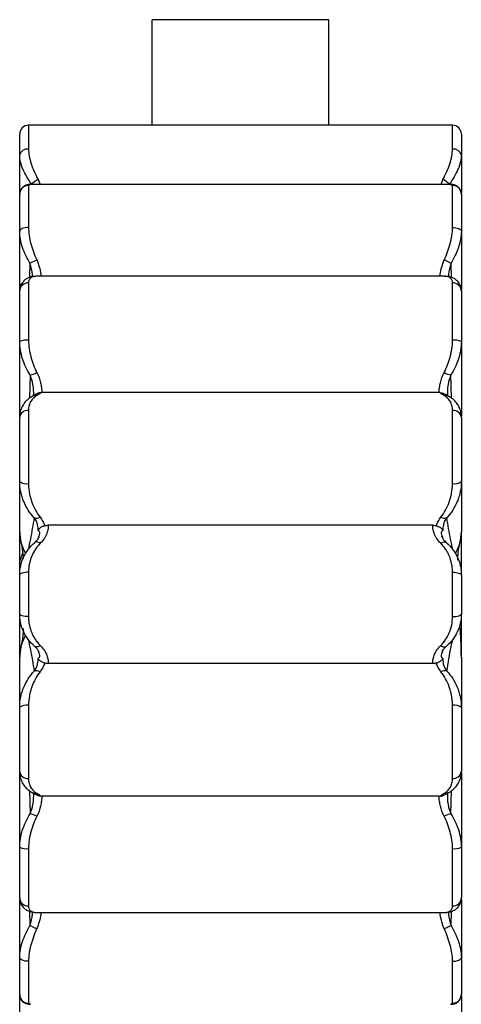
# Paper-space layout '_Superior' of a CAD drawing. Header units: millimetres. Extents: x -216 to -116, y -1680 to -580.
# Tile 4 of 4: x -216 to -116, y -803 to -580. Entities that reach past the tile are written whole.
import ezdxf

# ---------------------------------------------------------------- set-up
doc = ezdxf.new("R2010")
doc.units = ezdxf.units.MM

psp = doc.layouts.new('_Superior')

# ---------------------------------------------------------------- linework, layer by layer
at = {"color": 7, "linetype": 'Continuous', "lineweight": 25}
for p, q in [((-186.39, -603.88), (-186.39, -580)), ((-146.39, -580), (-186.39, -580)), ((-146.39, -603.88), (-146.39, -580)), ((-118.39, -603.88), (-214.39, -603.88)), ((-216.39, -619.2), (-216.39, -605.88)), ((-116.39, -605.88), (-116.39, -619.2)), ((-214.39, -617.51), (-214.39, -627)), ((-118.81, -617.27), (-213.99, -617.27)), ((-118.39, -627), (-118.39, -617.51)), ((-216.39, -641), (-216.39, -619.48)), ((-116.39, -619.48), (-116.39, -641)), ((-214.08, -635.08), (-212.54, -634.3)), ((-120.24, -634.3), (-118.71, -635.08)), ((-212.44, -638.05), (-212.55, -638.03)), ((-120.35, -638.03), (-212.44, -638.03)), ((-120.24, -638.03), (-120.35, -638.05)), ((-216.39, -669.64), (-216.39, -641.35)), ((-214.39, -639.52), (-214.39, -652.5)), ((-118.39, -652.5), (-118.39, -639.52)), ((-116.39, -641.35), (-116.39, -669.64)), ((-121.47, -664.36), (-211.32, -664.36)), ((-216.39, -684.49), (-216.39, -669.91)), ((-214.39, -668.39), (-214.39, -684.92)), ((-118.39, -684.92), (-118.39, -668.39)), ((-116.39, -669.91), (-116.39, -684.49)), ((-122.88, -694.35), (-209.91, -694.35)), ((-216.39, -705.4), (-216.39, -695.84)), ((-212.14, -697.07), (-212.04, -696.83)), ((-120.76, -696.81), (-120.65, -697.07)), ((-116.39, -705.4), (-116.39, -695.84)), ((-216.23, -702.16), (-215.7, -700.62)), ((-216.39, -702.17), (-216.23, -702.16)), ((-216.39, -714.42), (-216.39, -705.58)), ((-214.39, -704.99), (-214.39, -715.01)), ((-118.39, -715.01), (-118.39, -704.99)), ((-116.39, -705.58), (-116.39, -714.42)), ((-216.39, -724.35), (-216.39, -714.6)), ((-116.39, -724.35), (-116.39, -714.6)), ((-116.88, -717.34), (-116.61, -718.13)), ((-116.56, -717.84), (-116.39, -717.83)), ((-212.03, -723.19), (-212.14, -722.93)), ((-120.65, -722.93), (-120.75, -723.18)), ((-122.88, -725.65), (-209.91, -725.65)), ((-216.39, -750.09), (-216.39, -735.5)), ((-214.39, -735.08), (-214.39, -751.6)), ((-118.39, -751.6), (-118.39, -735.08)), ((-116.39, -735.5), (-116.39, -750.09)), ((-216.39, -778.63), (-216.39, -750.35)), ((-116.39, -750.35), (-116.39, -778.63)), ((-121.47, -755.63), (-211.32, -755.63)), ((-214.39, -767.48), (-214.39, -780.46)), ((-118.39, -780.46), (-118.39, -767.48)), ((-216.39, -800.5), (-216.39, -778.98)), ((-116.39, -778.98), (-116.39, -800.5)), ((-212.55, -781.95), (-212.44, -781.93)), ((-212.44, -781.95), (-120.35, -781.95)), ((-120.35, -781.93), (-120.24, -781.95)), ((-212.55, -785.68), (-214.08, -784.9)), ((-118.71, -784.9), (-120.24, -785.68)), ((-214.39, -792.99), (-214.39, -802.48)), ((-118.39, -802.48), (-118.39, -792.99)), ((-216.39, -814.12), (-216.39, -800.78)), ((-116.39, -800.78), (-116.39, -814.12))]:
    psp.add_line(p, q, dxfattribs=at)
at = {"color": 8, "linetype": 'Continuous', "lineweight": 25}
for p, q in [((-214.39, -603.88), (-214.39, -609.28)), ((-118.39, -609.28), (-118.39, -603.88)), ((-212.24, -616.17), (-211.79, -617.27)), ((-120.99, -617.27), (-120.55, -616.17)), ((-213.99, -617.31), (-214.39, -617.51)), ((-118.39, -617.51), (-118.81, -617.32)), ((-214.08, -635.08), (-214.16, -638.3)), ((-118.63, -638.3), (-118.71, -635.08)), ((-214.03, -660.33), (-214.16, -665.62)), ((-118.62, -665.62), (-118.76, -660.33)), ((-214.16, -754.37), (-214.03, -759.66)), ((-118.76, -759.66), (-118.62, -754.37)), ((-214.16, -781.68), (-214.08, -784.9)), ((-118.71, -784.9), (-118.63, -781.68)), ((-214.39, -802.48), (-213.97, -802.66)), ((-118.8, -802.67), (-118.39, -802.48))]:
    psp.add_line(p, q, dxfattribs=at)
at = {"color": 7, "linetype": 'Continuous', "lineweight": 25, "flags": 128}
for points in [[(-214.39, -627), (-214.78, -627.01), (-215.16, -627.06), (-215.51, -627.14), (-215.81, -627.25), (-216.06, -627.38), (-216.24, -627.52), (-216.36, -627.68), (-216.39, -627.85)], [(-118.39, -627), (-118, -627.01), (-117.63, -627.06), (-117.28, -627.14), (-116.98, -627.25), (-116.73, -627.38), (-116.55, -627.52), (-116.43, -627.68), (-116.39, -627.85)], [(-211.72, -698.44), (-211.92, -698.32), (-212.12, -698.23), (-212.31, -698.17), (-212.49, -698.14), (-212.66, -698.14), (-212.81, -698.17), (-212.94, -698.22), (-213.05, -698.31)], [(-121.07, -698.44), (-120.87, -698.32), (-120.67, -698.23), (-120.48, -698.17), (-120.3, -698.14), (-120.13, -698.14), (-119.98, -698.17), (-119.85, -698.22), (-119.74, -698.31)], [(-116.39, -703.32), (-116.6, -703.34), (-116.75, -703.37)], [(-214.39, -704.99), (-214.78, -705), (-215.16, -705.03), (-215.51, -705.09), (-215.81, -705.16), (-216.06, -705.25), (-216.24, -705.35), (-216.36, -705.46), (-216.39, -705.58)], [(-118.39, -704.99), (-118, -705), (-117.63, -705.03), (-117.28, -705.09), (-116.98, -705.16), (-116.73, -705.25), (-116.55, -705.35), (-116.43, -705.46), (-116.39, -705.58)], [(-214.39, -715.01), (-214.78, -715), (-215.16, -714.97), (-215.51, -714.92), (-215.81, -714.84), (-216.06, -714.75), (-216.24, -714.65), (-216.36, -714.54), (-216.39, -714.42)], [(-118.39, -715.01), (-118, -715), (-117.63, -714.97), (-117.28, -714.92), (-116.98, -714.84), (-116.73, -714.75), (-116.55, -714.65), (-116.43, -714.54), (-116.39, -714.42)], [(-216.39, -716.68), (-216.19, -716.66), (-216.04, -716.63)], [(-211.72, -721.56), (-211.92, -721.68), (-212.12, -721.77), (-212.31, -721.83), (-212.49, -721.86), (-212.66, -721.86), (-212.81, -721.84), (-212.94, -721.78), (-213.05, -721.69)], [(-121.07, -721.56), (-120.87, -721.68), (-120.67, -721.77), (-120.48, -721.83), (-120.3, -721.86), (-120.13, -721.86), (-119.98, -721.84), (-119.85, -721.78), (-119.74, -721.69)], [(-214.39, -792.99), (-214.78, -792.97), (-215.16, -792.92), (-215.51, -792.84), (-215.81, -792.73), (-216.06, -792.61), (-216.24, -792.46), (-216.36, -792.3), (-216.39, -792.13)], [(-118.39, -792.99), (-118, -792.97), (-117.63, -792.92), (-117.28, -792.84), (-116.98, -792.73), (-116.73, -792.61), (-116.55, -792.46), (-116.43, -792.3), (-116.39, -792.13)]]:
    psp.add_lwpolyline(points, dxfattribs=at)
at = {"color": 7, "linetype": 'Continuous', "lineweight": 25}
for centre, radius, start, end in [((-214.39, -605.88), 2, 90, 180), ((-118.39, -605.88), 2, 0, 90), ((-214.66, -611.04), 1.78, 81.3426, 167.2503), ((-118.13, -611.04), 1.78, 12.7497, 98.6574), ((-209.24, -621.83), 6.41, 117.8916, 134.0986), ((-123.54, -621.83), 6.41, 45.9014, 62.1084), ((-214.41, -619.49), 1.99, 89.5933, 179.5875), ((-118.38, -619.49), 1.99, 0.4125, 90.4067), ((-214.48, -641.44), 1.92, 87.4877, 177.2453), ((-118.31, -641.44), 1.92, 2.7547, 92.5123), ((-214.88, -656.09), 3.62, 82.2407, 114.6594), ((-117.91, -656.09), 3.62, 65.3406, 97.7593), ((-214.44, -656.61), 3.74, 276.392, 301.3095), ((-118.34, -656.61), 3.74, 238.6905, 263.608), ((-214.61, -670.19), 1.81, 83.263, 171.1037), ((-118.18, -670.19), 1.81, 8.8963, 96.737), ((-214.87, -682.26), 2.7, 235.6744, 280.1757), ((-117.92, -682.26), 2.7, 259.8243, 304.3256), ((-212.58, -691.27), 1.47, 248.2877, 302.9096), ((-120.21, -691.27), 1.47, 237.0904, 291.7123), ((-206.39, -695.84), 10, 180, 193.5745), ((-126.39, -695.84), 10, 346.4255, 0), ((-206.39, -724.17), 10, 166.426, 180), ((-212.58, -728.73), 1.47, 57.0341, 111.6583), ((-120.21, -728.73), 1.47, 68.3417, 122.9659), ((-214.87, -737.74), 2.71, 79.8421, 124.2446), ((-117.92, -737.74), 2.71, 55.7554, 100.1579), ((-214.61, -749.81), 1.81, 188.8887, 276.7327), ((-118.18, -749.81), 1.81, 263.2673, 351.1113), ((-214.45, -763.38), 3.74, 58.6819, 83.5692), ((-118.34, -763.38), 3.74, 96.4308, 121.3181), ((-214.88, -763.9), 3.62, 245.2976, 277.7712), ((-117.91, -763.9), 3.62, 262.2288, 294.7024), ((-214.48, -778.54), 1.92, 182.7576, 272.5146), ((-118.31, -778.54), 1.92, 267.4854, 357.2424), ((-214.41, -800.49), 1.99, 180.4145, 270.4086), ((-118.38, -800.49), 1.99, 269.5914, 359.5855)]:
    psp.add_arc(centre, radius, start, end, dxfattribs=at)
at = {"color": 8, "linetype": 'Continuous', "lineweight": 25}
for centre, radius, start, end in [((-212.77, -666.43), 1.44, 79.7434, 115.8425), ((-120.01, -666.43), 1.44, 64.1314, 100.2569), ((-206.81, -695.83), 9.59, 180.0457, 210.9256), ((-125.98, -695.83), 9.59, 329.3634, 359.9549), ((-207.51, -696.1), 8.86, 193.2324, 211.7648), ((-125.28, -696.1), 8.86, 328.6992, 346.2219), ((-206.81, -724.17), 9.59, 149.3657, 179.9549), ((-207.51, -723.9), 8.85, 148.7018, 166.4068), ((-212.77, -753.56), 1.44, 244.1438, 280.2419), ((-120.01, -753.56), 1.44, 259.7584, 295.8297)]:
    psp.add_arc(centre, radius, start, end, dxfattribs=at)
at = {"color": 7, "linetype": 'Continuous', "lineweight": 25}
for points, knots in [([(-214.39, -609.28), (-214.39, -609.8), (-214.34, -610.33), (-214.18, -611.17), (-214.11, -611.45), (-213.96, -612.03), (-213.87, -612.32), (-213.59, -613.2), (-213.36, -613.78), (-212.85, -614.97), (-212.56, -615.57), (-212.24, -616.17)], [0, 0, 0, 0, 0.25, 0.25, 0.375, 0.375, 0.5, 0.5, 0.75, 0.75, 1, 1, 1, 1]), ([(-120.55, -616.17), (-120.23, -615.57), (-119.94, -614.97), (-119.43, -613.78), (-119.2, -613.2), (-118.91, -612.32), (-118.83, -612.03), (-118.68, -611.45), (-118.61, -611.17), (-118.45, -610.33), (-118.39, -609.8), (-118.39, -609.28)], [0, 0, 0, 0, 0.25, 0.25, 0.5, 0.5, 0.625, 0.625, 0.75, 0.75, 1, 1, 1, 1]), ([(-213.71, -617.23), (-214.1, -616.66), (-214.47, -616.1), (-215.11, -614.97), (-215.4, -614.41), (-215.75, -613.57), (-215.86, -613.29), (-216.05, -612.73), (-216.13, -612.46), (-216.32, -611.66), (-216.39, -611.14), (-216.39, -610.65)], [0, 0, 0, 0, 0.25, 0.25, 0.5, 0.5, 0.625, 0.625, 0.75, 0.75, 1, 1, 1, 1]), ([(-116.39, -610.65), (-116.39, -611.14), (-116.46, -611.65), (-116.66, -612.45), (-116.74, -612.72), (-116.92, -613.27), (-117.03, -613.55), (-117.39, -614.39), (-117.67, -614.96), (-118.32, -616.09), (-118.68, -616.66), (-119.08, -617.23)], [0, 0, 0, 0, 0.25, 0.25, 0.375, 0.375, 0.5, 0.5, 0.75, 0.75, 1, 1, 1, 1]), ([(-213.97, -617.28), (-214.02, -617.27), (-214.23, -617.25), (-214.7, -617.32), (-215.35, -617.57), (-215.94, -618.07), (-216.34, -618.77), (-216.37, -619.26), (-216.39, -619.5)], [0, 0, 0, 0, 0.062178, 0.249892, 0.437035, 0.627079, 0.820201, 1, 1, 1, 1]), ([(-116.42, -619.45), (-116.42, -619.35), (-116.4, -619.01), (-116.64, -618.37), (-117.14, -617.77), (-117.76, -617.42), (-118.35, -617.27), (-118.67, -617.27), (-118.84, -617.27)], [0, 0, 0, 0, 0.078768, 0.272458, 0.476075, 0.651969, 0.823996, 1, 1, 1, 1]), ([(-214.08, -635.08), (-214.43, -634.5), (-214.74, -633.91), (-215.29, -632.71), (-215.54, -632.11), (-215.95, -630.89), (-216.11, -630.27), (-216.33, -629.05), (-216.39, -628.44), (-216.39, -627.85)], [0, 0, 0, 0, 0.25, 0.25, 0.5, 0.5, 0.75, 0.75, 1, 1, 1, 1]), ([(-214.39, -627), (-214.39, -627.59), (-214.34, -628.2), (-214.16, -629.42), (-214.03, -630.05), (-213.54, -631.89), (-213.09, -633.1), (-212.54, -634.3)], [0, 0, 0, 0, 0.25, 0.25, 0.5, 0.5, 1, 1, 1, 1]), ([(-120.24, -634.3), (-119.7, -633.1), (-119.25, -631.89), (-118.84, -630.35), (-118.77, -630.04), (-118.64, -629.42), (-118.58, -629.11), (-118.44, -628.19), (-118.39, -627.59), (-118.39, -627)], [0, 0, 0, 0, 0.5, 0.5, 0.625, 0.625, 0.75, 0.75, 1, 1, 1, 1]), ([(-116.39, -627.85), (-116.39, -628.44), (-116.45, -629.04), (-116.62, -629.95), (-116.69, -630.25), (-116.85, -630.87), (-116.94, -631.18), (-117.25, -632.1), (-117.49, -632.7), (-118.05, -633.9), (-118.36, -634.5), (-118.71, -635.08)], [0, 0, 0, 0, 0.25, 0.25, 0.375, 0.375, 0.5, 0.5, 0.75, 0.75, 1, 1, 1, 1]), ([(-212.75, -638.06), (-212.87, -638.06), (-213.33, -638.06), (-214.06, -638.23), (-214.94, -638.62), (-215.67, -639.23), (-216.17, -640.05), (-216.4, -640.8), (-216.37, -641.23), (-216.36, -641.34)], [0, 0, 0, 0, 0.071725, 0.272133, 0.444692, 0.608938, 0.771133, 0.94069, 1, 1, 1, 1]), ([(-212.55, -638.03), (-212.84, -638.04), (-213.09, -638.08), (-213.53, -638.2), (-213.73, -638.29), (-213.97, -638.48), (-214.04, -638.55), (-214.17, -638.7), (-214.22, -638.79), (-214.35, -639.06), (-214.39, -639.28), (-214.39, -639.52)], [0, 0, 0, 0, 0.25, 0.25, 0.5, 0.5, 0.625, 0.625, 0.75, 0.75, 1, 1, 1, 1]), ([(-118.39, -639.52), (-118.39, -639.28), (-118.44, -639.06), (-118.57, -638.79), (-118.62, -638.7), (-118.75, -638.55), (-118.82, -638.48), (-119.06, -638.29), (-119.26, -638.2), (-119.7, -638.08), (-119.95, -638.04), (-120.24, -638.03)], [0, 0, 0, 0, 0.25, 0.25, 0.375, 0.375, 0.5, 0.5, 0.75, 0.75, 1, 1, 1, 1]), ([(-116.42, -641.33), (-116.41, -641.25), (-116.38, -640.86), (-116.58, -640.13), (-117.07, -639.28), (-117.81, -638.65), (-118.63, -638.26), (-119.42, -638.07), (-119.95, -638.06), (-120.18, -638.06)], [0, 0, 0, 0, 0.040881, 0.200761, 0.372354, 0.533987, 0.694103, 0.871055, 1, 1, 1, 1]), ([(-214.39, -652.5), (-214.39, -653.14), (-214.34, -653.78), (-214.16, -655.05), (-214.03, -655.68), (-213.52, -657.53), (-213.07, -658.7), (-212.5, -659.81)], [0, 0, 0, 0, 0.25, 0.25, 0.5, 0.5, 1, 1, 1, 1]), ([(-120.29, -659.81), (-119.72, -658.7), (-119.26, -657.53), (-118.84, -655.99), (-118.77, -655.67), (-118.64, -655.04), (-118.58, -654.73), (-118.44, -653.78), (-118.39, -653.14), (-118.39, -652.5)], [0, 0, 0, 0, 0.5, 0.5, 0.625, 0.625, 0.75, 0.75, 1, 1, 1, 1]), ([(-214.03, -660.33), (-214.38, -659.76), (-214.71, -659.18), (-215.28, -657.98), (-215.52, -657.36), (-215.94, -656.09), (-216.11, -655.43), (-216.33, -654.12), (-216.39, -653.46), (-216.39, -652.8)], [0, 0, 0, 0, 0.25, 0.25, 0.5, 0.5, 0.75, 0.75, 1, 1, 1, 1]), ([(-116.39, -652.8), (-116.39, -653.46), (-116.45, -654.11), (-116.62, -655.09), (-116.69, -655.42), (-116.85, -656.07), (-116.95, -656.39), (-117.26, -657.35), (-117.51, -657.97), (-118.08, -659.18), (-118.4, -659.76), (-118.76, -660.33)], [0, 0, 0, 0, 0.25, 0.25, 0.375, 0.375, 0.5, 0.5, 0.75, 0.75, 1, 1, 1, 1]), ([(-212.5, -659.81), (-212.12, -660.56), (-211.86, -661.34), (-211.59, -662.49), (-211.51, -662.87), (-211.4, -663.63), (-211.35, -664), (-211.32, -664.36)], [0, 0, 0, 0, 0.5, 0.5, 0.75, 0.75, 1, 1, 1, 1]), ([(-121.47, -664.36), (-121.44, -664), (-121.39, -663.63), (-121.28, -662.87), (-121.2, -662.49), (-120.93, -661.34), (-120.67, -660.56), (-120.29, -659.81)], [0, 0, 0, 0, 0.25, 0.25, 0.5, 0.5, 1, 1, 1, 1]), ([(-213.4, -665.15), (-213.45, -665.17), (-213.88, -665.34), (-214.58, -665.86), (-215.42, -666.72), (-216.02, -667.79), (-216.36, -668.87), (-216.36, -669.62), (-216.36, -669.92)], [0, 0, 0, 0, 0.029624, 0.24603, 0.450215, 0.648504, 0.859484, 1, 1, 1, 1]), ([(-212.52, -665.01), (-212.8, -665.17), (-213.06, -665.36), (-213.51, -665.79), (-213.71, -666.04), (-213.96, -666.47), (-214.03, -666.62), (-214.16, -666.93), (-214.21, -667.1), (-214.35, -667.61), (-214.39, -667.98), (-214.39, -668.39)], [0, 0, 0, 0, 0.25, 0.25, 0.5, 0.5, 0.625, 0.625, 0.75, 0.75, 1, 1, 1, 1]), ([(-212.31, -664.53), (-212.38, -664.57), (-212.58, -664.67), (-212.83, -664.82), (-213.08, -664.98), (-213.38, -665.12), (-213.42, -665.14)], [0, 0, 0, 0, 0.157252, 0.480214, 0.923287, 1, 1, 1, 1]), ([(-211.48, -664.36), (-211.57, -664.42), (-211.7, -664.51), (-212.03, -664.72), (-212.24, -664.86), (-212.52, -665.01)], [0, 0, 0, 0, 0.5, 0.5, 1, 1, 1, 1]), ([(-211.48, -664.36), (-211.6, -664.37), (-211.83, -664.38), (-212.12, -664.44), (-212.25, -664.51), (-212.3, -664.54)], [0, 0, 0, 0, 0.360067, 0.718795, 1, 1, 1, 1]), ([(-120.27, -665.01), (-120.54, -664.86), (-120.76, -664.72), (-121.09, -664.5), (-121.21, -664.42), (-121.31, -664.36)], [0, 0, 0, 0, 0.5, 0.5, 1, 1, 1, 1]), ([(-121.31, -664.36), (-121.19, -664.37), (-120.96, -664.38), (-120.67, -664.44), (-120.54, -664.51), (-120.49, -664.54)], [0, 0, 0, 0, 0.362996, 0.724643, 1, 1, 1, 1]), ([(-119.36, -665.14), (-119.5, -665.07), (-119.86, -664.89), (-120.08, -664.74), (-120.38, -664.59), (-120.49, -664.53)], [0, 0, 0, 0, 0.276304, 0.731627, 1, 1, 1, 1]), ([(-118.39, -668.39), (-118.39, -667.98), (-118.44, -667.61), (-118.58, -667.09), (-118.63, -666.93), (-118.76, -666.61), (-118.83, -666.46), (-119.08, -666.04), (-119.28, -665.79), (-119.73, -665.36), (-119.99, -665.17), (-120.27, -665.01)], [0, 0, 0, 0, 0.25, 0.25, 0.375, 0.375, 0.5, 0.5, 0.75, 0.75, 1, 1, 1, 1]), ([(-116.43, -669.81), (-116.43, -669.61), (-116.41, -668.96), (-116.7, -667.96), (-117.27, -666.85), (-118.1, -665.95), (-118.83, -665.4), (-119.29, -665.19), (-119.39, -665.15)], [0, 0, 0, 0, 0.094641, 0.306968, 0.518147, 0.727381, 0.941857, 1, 1, 1, 1]), ([(-213.12, -692.64), (-213.61, -692.12), (-214.05, -691.56), (-214.83, -690.35), (-215.17, -689.7), (-215.61, -688.66), (-215.74, -688.3), (-215.97, -687.58), (-216.07, -687.21), (-216.23, -686.45), (-216.29, -686.07), (-216.37, -685.29), (-216.39, -684.89), (-216.39, -684.49)], [0, 0, 0, 0, 0.25, 0.25, 0.5, 0.5, 0.625, 0.625, 0.75, 0.75, 0.875, 0.875, 1, 1, 1, 1]), ([(-216.39, -695.84), (-216.39, -694.81), (-216.39, -693.83), (-216.39, -691.88), (-216.39, -690.93), (-216.39, -688.12), (-216.39, -686.29), (-216.39, -684.49)], [0, 0, 0, 0, 0.25, 0.25, 0.5, 0.5, 1, 1, 1, 1]), ([(-214.39, -684.92), (-214.39, -685.3), (-214.38, -685.67), (-214.31, -686.39), (-214.26, -686.75), (-214.13, -687.45), (-214.05, -687.79), (-213.87, -688.47), (-213.76, -688.8), (-213.41, -689.76), (-213.14, -690.36), (-212.51, -691.49), (-212.16, -692.02), (-211.78, -692.51)], [0, 0, 0, 0, 0.125, 0.125, 0.25, 0.25, 0.375, 0.375, 0.5, 0.5, 0.75, 0.75, 1, 1, 1, 1]), ([(-121.01, -692.51), (-120.62, -692.02), (-120.27, -691.48), (-119.64, -690.35), (-119.37, -689.75), (-119.02, -688.79), (-118.92, -688.46), (-118.73, -687.78), (-118.66, -687.44), (-118.47, -686.39), (-118.39, -685.67), (-118.39, -684.92)], [0, 0, 0, 0, 0.25, 0.25, 0.5, 0.5, 0.625, 0.625, 0.75, 0.75, 1, 1, 1, 1]), ([(-116.39, -684.49), (-116.39, -685.29), (-116.48, -686.07), (-116.72, -687.19), (-116.81, -687.56), (-117.04, -688.29), (-117.17, -688.65), (-117.61, -689.69), (-117.95, -690.33), (-118.74, -691.55), (-119.18, -692.12), (-119.67, -692.64)], [0, 0, 0, 0, 0.25, 0.25, 0.375, 0.375, 0.5, 0.5, 0.75, 0.75, 1, 1, 1, 1]), ([(-116.39, -684.49), (-116.39, -686.29), (-116.39, -688.12), (-116.39, -690.93), (-116.39, -691.88), (-116.39, -693.83), (-116.39, -694.81), (-116.39, -695.84)], [0, 0, 0, 0, 0.5, 0.5, 0.75, 0.75, 1, 1, 1, 1]), ([(-212.2, -695.51), (-212.19, -695.35), (-212.2, -695.16), (-212.23, -694.76), (-212.26, -694.54), (-212.35, -694.17), (-212.38, -694.05), (-212.47, -693.78), (-212.52, -693.65), (-212.71, -693.23), (-212.88, -692.94), (-213.12, -692.64)], [0, 0, 0, 0, 0.25, 0.25, 0.5, 0.5, 0.625, 0.625, 0.75, 0.75, 1, 1, 1, 1]), ([(-211.78, -692.51), (-211.51, -692.84), (-211.31, -693.17), (-210.96, -693.83), (-210.82, -694.15), (-210.71, -694.47)], [0, 0, 0, 0, 0.5, 0.5, 1, 1, 1, 1]), ([(-122.08, -694.47), (-121.97, -694.15), (-121.83, -693.83), (-121.48, -693.17), (-121.27, -692.84), (-121.01, -692.51)], [0, 0, 0, 0, 0.5, 0.5, 1, 1, 1, 1]), ([(-119.67, -692.64), (-119.91, -692.94), (-120.08, -693.23), (-120.26, -693.65), (-120.32, -693.78), (-120.4, -694.05), (-120.44, -694.17), (-120.52, -694.54), (-120.56, -694.76), (-120.59, -695.16), (-120.59, -695.35), (-120.59, -695.51)], [0, 0, 0, 0, 0.25, 0.25, 0.375, 0.375, 0.5, 0.5, 0.75, 0.75, 1, 1, 1, 1]), ([(-210.71, -694.47), (-210.81, -694.5), (-210.9, -694.53), (-211.07, -694.59), (-211.14, -694.62), (-211.35, -694.71), (-211.46, -694.77), (-211.64, -694.87), (-211.72, -694.92), (-211.84, -695.01), (-211.89, -695.05), (-212.01, -695.18), (-212.07, -695.25), (-212.15, -695.39), (-212.18, -695.45), (-212.2, -695.51)], [0, 0, 0, 0, 0.0625, 0.0625, 0.125, 0.125, 0.25, 0.25, 0.375, 0.375, 0.5, 0.5, 0.75, 0.75, 1, 1, 1, 1]), ([(-209.91, -694.35), (-209.9, -694.6), (-209.92, -694.87), (-210.01, -695.49), (-210.1, -695.82), (-210.29, -696.36), (-210.37, -696.54), (-210.55, -696.92), (-210.66, -697.11), (-211.03, -697.69), (-211.33, -698.07), (-211.72, -698.44)], [0, 0, 0, 0, 0.25, 0.25, 0.5, 0.5, 0.625, 0.625, 0.75, 0.75, 1, 1, 1, 1]), ([(-210.71, -694.47), (-210.58, -694.43), (-210.45, -694.4), (-210.19, -694.36), (-210.05, -694.35), (-209.91, -694.35)], [0, 0, 0, 0, 0.5, 0.5, 1, 1, 1, 1]), ([(-121.07, -698.44), (-121.46, -698.07), (-121.76, -697.69), (-122.13, -697.11), (-122.24, -696.92), (-122.42, -696.54), (-122.5, -696.36), (-122.69, -695.82), (-122.77, -695.49), (-122.87, -694.87), (-122.89, -694.6), (-122.88, -694.35)], [0, 0, 0, 0, 0.25, 0.25, 0.375, 0.375, 0.5, 0.5, 0.75, 0.75, 1, 1, 1, 1]), ([(-122.88, -694.35), (-122.74, -694.35), (-122.6, -694.36), (-122.34, -694.4), (-122.21, -694.43), (-122.08, -694.47)], [0, 0, 0, 0, 0.5, 0.5, 1, 1, 1, 1]), ([(-122.08, -694.47), (-121.98, -694.5), (-121.89, -694.53), (-121.72, -694.59), (-121.64, -694.62), (-121.44, -694.71), (-121.33, -694.77), (-121.15, -694.87), (-121.07, -694.92), (-120.95, -695.01), (-120.9, -695.05), (-120.77, -695.18), (-120.72, -695.25), (-120.64, -695.39), (-120.61, -695.45), (-120.59, -695.51)], [0, 0, 0, 0, 0.0625, 0.0625, 0.125, 0.125, 0.25, 0.25, 0.375, 0.375, 0.5, 0.5, 0.75, 0.75, 1, 1, 1, 1]), ([(-212.01, -696.85), (-212.02, -696.89), (-212.06, -697.05), (-212.29, -697.47), (-212.61, -697.94), (-212.94, -698.2), (-213.03, -698.26)], [0, 0, 0, 0, 0.123297, 0.518174, 0.873876, 1, 1, 1, 1]), ([(-119.76, -698.26), (-119.87, -698.17), (-120.22, -697.89), (-120.54, -697.41), (-120.74, -697.01), (-120.78, -696.86), (-120.78, -696.83)], [0, 0, 0, 0, 0.1704057, 0.5146351, 0.906278, 1, 1, 1, 1]), ([(-216.39, -705.58), (-216.39, -704.85), (-216.31, -704.14), (-216.01, -702.78), (-215.78, -702.11), (-215.2, -700.88), (-214.84, -700.31), (-214.02, -699.23), (-213.56, -698.75), (-213.05, -698.31)], [0, 0, 0, 0, 0.25, 0.25, 0.5, 0.5, 0.75, 0.75, 1, 1, 1, 1]), ([(-216.13, -698.13), (-216.04, -698.53), (-215.87, -699.27), (-215.75, -700.2), (-215.67, -700.96), (-215.62, -701.6), (-215.6, -701.92), (-215.6, -701.95)], [0, 0, 0, 0, 0.336285, 0.635355, 0.78115, 0.977949, 1, 1, 1, 1]), ([(-211.72, -698.44), (-212.13, -698.84), (-212.51, -699.28), (-213.16, -700.25), (-213.44, -700.77), (-213.9, -701.87), (-214.08, -702.47), (-214.33, -703.69), (-214.39, -704.33), (-214.39, -704.99)], [0, 0, 0, 0, 0.25, 0.25, 0.5, 0.5, 0.75, 0.75, 1, 1, 1, 1]), ([(-118.39, -704.99), (-118.39, -704.66), (-118.41, -704.33), (-118.47, -703.69), (-118.52, -703.37), (-118.71, -702.45), (-118.89, -701.87), (-119.23, -701.03), (-119.36, -700.76), (-119.64, -700.24), (-119.8, -700), (-120.28, -699.28), (-120.65, -698.84), (-121.07, -698.44)], [0, 0, 0, 0, 0.125, 0.125, 0.25, 0.25, 0.5, 0.5, 0.625, 0.625, 0.75, 0.75, 1, 1, 1, 1]), ([(-119.74, -698.31), (-119.23, -698.75), (-118.77, -699.23), (-118.16, -700.02), (-117.97, -700.3), (-117.62, -700.88), (-117.45, -701.18), (-117.01, -702.11), (-116.79, -702.76), (-116.55, -703.79), (-116.49, -704.14), (-116.41, -704.85), (-116.39, -705.21), (-116.39, -705.58)], [0, 0, 0, 0, 0.25, 0.25, 0.375, 0.375, 0.5, 0.5, 0.75, 0.75, 0.875, 0.875, 1, 1, 1, 1]), ([(-117.19, -702.27), (-117.19, -702.26), (-117.19, -701.78), (-117.14, -700.97), (-117.01, -699.78), (-116.86, -698.91), (-116.7, -698.32), (-116.67, -698.22)], [0, 0, 0, 0, 0.006995, 0.264951, 0.550634, 0.920961, 1, 1, 1, 1]), ([(-213.05, -721.69), (-213.56, -721.25), (-214.02, -720.77), (-214.63, -719.98), (-214.82, -719.7), (-215.17, -719.12), (-215.34, -718.82), (-215.77, -717.89), (-216, -717.24), (-216.23, -716.22), (-216.29, -715.86), (-216.37, -715.15), (-216.39, -714.79), (-216.39, -714.42)], [0, 0, 0, 0, 0.25, 0.25, 0.375, 0.375, 0.5, 0.5, 0.75, 0.75, 0.875, 0.875, 1, 1, 1, 1]), ([(-116.39, -714.42), (-116.39, -715.15), (-116.47, -715.86), (-116.78, -717.22), (-117.01, -717.89), (-117.59, -719.12), (-117.94, -719.7), (-118.77, -720.77), (-119.23, -721.25), (-119.74, -721.69)], [0, 0, 0, 0, 0.25, 0.25, 0.5, 0.5, 0.75, 0.75, 1, 1, 1, 1]), ([(-214.39, -715.01), (-214.39, -715.34), (-214.38, -715.67), (-214.31, -716.31), (-214.27, -716.63), (-214.08, -717.55), (-213.9, -718.14), (-213.55, -718.97), (-213.42, -719.24), (-213.14, -719.76), (-212.99, -720.01), (-212.5, -720.72), (-212.14, -721.16), (-211.72, -721.56)], [0, 0, 0, 0, 0.125, 0.125, 0.25, 0.25, 0.5, 0.5, 0.625, 0.625, 0.75, 0.75, 1, 1, 1, 1]), ([(-121.07, -721.56), (-120.65, -721.16), (-120.28, -720.72), (-119.63, -719.75), (-119.35, -719.24), (-118.89, -718.13), (-118.7, -717.54), (-118.46, -716.31), (-118.39, -715.67), (-118.39, -715.01)], [0, 0, 0, 0, 0.25, 0.25, 0.5, 0.5, 0.75, 0.75, 1, 1, 1, 1]), ([(-215.6, -717.73), (-215.6, -717.74), (-215.6, -718.22), (-215.65, -719.03), (-215.78, -720.22), (-215.93, -721.09), (-216.09, -721.68), (-216.11, -721.78)], [0, 0, 0, 0, 0.006995, 0.264954, 0.550639, 0.920969, 1, 1, 1, 1]), ([(-116.39, -724.17), (-116.39, -723.17), (-116.41, -722.18), (-116.49, -720.17), (-116.55, -719.16), (-116.61, -718.13)], [0, 0, 0, 0, 0.5, 0.5, 1, 1, 1, 1]), ([(-211.72, -721.56), (-211.33, -721.93), (-211.03, -722.32), (-210.66, -722.89), (-210.55, -723.08), (-210.37, -723.46), (-210.29, -723.64), (-210.1, -724.18), (-210.01, -724.51), (-209.92, -725.13), (-209.9, -725.4), (-209.91, -725.65)], [0, 0, 0, 0, 0.25, 0.25, 0.375, 0.375, 0.5, 0.5, 0.75, 0.75, 1, 1, 1, 1]), ([(-122.88, -725.65), (-122.89, -725.4), (-122.87, -725.13), (-122.77, -724.51), (-122.69, -724.18), (-122.5, -723.64), (-122.42, -723.46), (-122.23, -723.08), (-122.13, -722.89), (-121.76, -722.32), (-121.46, -721.93), (-121.07, -721.56)], [0, 0, 0, 0, 0.25, 0.25, 0.5, 0.5, 0.625, 0.625, 0.75, 0.75, 1, 1, 1, 1]), ([(-213.03, -721.74), (-212.92, -721.83), (-212.57, -722.11), (-212.25, -722.59), (-212.04, -722.99), (-212.01, -723.14), (-212, -723.17)], [0, 0, 0, 0, 0.170316, 0.514494, 0.906103, 1, 1, 1, 1]), ([(-120.78, -723.16), (-120.77, -723.12), (-120.73, -722.95), (-120.51, -722.53), (-120.18, -722.06), (-119.85, -721.8), (-119.76, -721.74)], [0, 0, 0, 0, 0.1197177, 0.5150679, 0.8704234, 1, 1, 1, 1]), ([(-216.39, -735.5), (-216.39, -733.71), (-216.39, -731.88), (-216.39, -729.07), (-216.39, -728.12), (-216.39, -726.18), (-216.39, -725.19), (-216.39, -724.17)], [0, 0, 0, 0, 0.5, 0.5, 0.75, 0.75, 1, 1, 1, 1]), ([(-213.12, -727.36), (-212.88, -727.06), (-212.71, -726.77), (-212.52, -726.35), (-212.47, -726.22), (-212.38, -725.95), (-212.35, -725.83), (-212.26, -725.46), (-212.23, -725.24), (-212.2, -724.84), (-212.19, -724.65), (-212.2, -724.49)], [0, 0, 0, 0, 0.25, 0.25, 0.375, 0.375, 0.5, 0.5, 0.75, 0.75, 1, 1, 1, 1]), ([(-210.7, -725.53), (-210.8, -725.5), (-210.9, -725.47), (-211.06, -725.41), (-211.14, -725.38), (-211.35, -725.29), (-211.46, -725.23), (-211.64, -725.13), (-211.71, -725.08), (-211.84, -724.99), (-211.89, -724.95), (-212.01, -724.82), (-212.07, -724.75), (-212.15, -724.61), (-212.18, -724.55), (-212.2, -724.49)], [0, 0, 0, 0, 0.0625, 0.0625, 0.125, 0.125, 0.25, 0.25, 0.375, 0.375, 0.5, 0.5, 0.75, 0.75, 1, 1, 1, 1]), ([(-210.7, -725.53), (-210.82, -725.85), (-210.96, -726.17), (-211.3, -726.83), (-211.51, -727.16), (-211.78, -727.49)], [0, 0, 0, 0, 0.5, 0.5, 1, 1, 1, 1]), ([(-209.91, -725.65), (-210.05, -725.65), (-210.18, -725.64), (-210.45, -725.6), (-210.58, -725.57), (-210.7, -725.53)], [0, 0, 0, 0, 0.5, 0.5, 1, 1, 1, 1]), ([(-122.08, -725.53), (-122.21, -725.57), (-122.34, -725.6), (-122.6, -725.64), (-122.74, -725.65), (-122.88, -725.65)], [0, 0, 0, 0, 0.5, 0.5, 1, 1, 1, 1]), ([(-122.08, -725.53), (-121.98, -725.5), (-121.89, -725.47), (-121.72, -725.41), (-121.65, -725.38), (-121.44, -725.29), (-121.33, -725.23), (-121.15, -725.13), (-121.07, -725.08), (-120.95, -724.99), (-120.9, -724.95), (-120.78, -724.82), (-120.72, -724.75), (-120.64, -724.61), (-120.61, -724.55), (-120.59, -724.49)], [0, 0, 0, 0, 0.0625, 0.0625, 0.125, 0.125, 0.25, 0.25, 0.375, 0.375, 0.5, 0.5, 0.75, 0.75, 1, 1, 1, 1]), ([(-121.01, -727.49), (-121.27, -727.16), (-121.48, -726.83), (-121.83, -726.17), (-121.97, -725.85), (-122.08, -725.53)], [0, 0, 0, 0, 0.5, 0.5, 1, 1, 1, 1]), ([(-120.59, -724.49), (-120.6, -724.65), (-120.59, -724.84), (-120.56, -725.24), (-120.53, -725.46), (-120.44, -725.83), (-120.4, -725.95), (-120.32, -726.22), (-120.26, -726.35), (-120.08, -726.77), (-119.91, -727.06), (-119.67, -727.36)], [0, 0, 0, 0, 0.25, 0.25, 0.5, 0.5, 0.625, 0.625, 0.75, 0.75, 1, 1, 1, 1]), ([(-116.39, -724.17), (-116.39, -725.19), (-116.39, -726.18), (-116.39, -728.12), (-116.39, -729.07), (-116.39, -731.88), (-116.39, -733.71), (-116.39, -735.5)], [0, 0, 0, 0, 0.25, 0.25, 0.5, 0.5, 1, 1, 1, 1]), ([(-216.39, -735.5), (-216.39, -734.71), (-216.31, -733.93), (-216.07, -732.81), (-215.98, -732.44), (-215.75, -731.71), (-215.62, -731.35), (-215.18, -730.31), (-214.84, -729.67), (-214.05, -728.45), (-213.61, -727.88), (-213.12, -727.36)], [0, 0, 0, 0, 0.25, 0.25, 0.375, 0.375, 0.5, 0.5, 0.75, 0.75, 1, 1, 1, 1]), ([(-211.78, -727.49), (-212.16, -727.99), (-212.52, -728.52), (-213.14, -729.65), (-213.42, -730.25), (-213.77, -731.21), (-213.87, -731.54), (-214.05, -732.22), (-214.13, -732.56), (-214.32, -733.61), (-214.39, -734.33), (-214.39, -735.08)], [0, 0, 0, 0, 0.25, 0.25, 0.5, 0.5, 0.625, 0.625, 0.75, 0.75, 1, 1, 1, 1]), ([(-118.39, -735.08), (-118.39, -734.7), (-118.41, -734.33), (-118.48, -733.61), (-118.53, -733.25), (-118.66, -732.55), (-118.74, -732.21), (-118.92, -731.53), (-119.03, -731.2), (-119.37, -730.24), (-119.65, -729.64), (-120.27, -728.51), (-120.62, -727.99), (-121.01, -727.49)], [0, 0, 0, 0, 0.125, 0.125, 0.25, 0.25, 0.375, 0.375, 0.5, 0.5, 0.75, 0.75, 1, 1, 1, 1]), ([(-119.67, -727.36), (-119.18, -727.88), (-118.74, -728.44), (-117.96, -729.65), (-117.61, -730.3), (-117.18, -731.34), (-117.04, -731.7), (-116.82, -732.42), (-116.72, -732.79), (-116.56, -733.55), (-116.5, -733.93), (-116.42, -734.71), (-116.39, -735.11), (-116.39, -735.5)], [0, 0, 0, 0, 0.25, 0.25, 0.5, 0.5, 0.625, 0.625, 0.75, 0.75, 0.875, 0.875, 1, 1, 1, 1]), ([(-216.35, -750.18), (-216.36, -750.38), (-216.38, -751.03), (-216.09, -752.04), (-215.52, -753.15), (-214.69, -754.04), (-213.96, -754.6), (-213.49, -754.8), (-213.39, -754.84)], [0, 0, 0, 0, 0.094672, 0.306985, 0.518144, 0.727358, 0.941814, 1, 1, 1, 1]), ([(-119.39, -754.85), (-119.34, -754.82), (-118.9, -754.65), (-118.21, -754.13), (-117.37, -753.27), (-116.77, -752.2), (-116.43, -751.13), (-116.43, -750.38), (-116.43, -750.08)], [0, 0, 0, 0, 0.029488, 0.24589, 0.450065, 0.648336, 0.859301, 1, 1, 1, 1]), ([(-214.39, -751.6), (-214.39, -752.01), (-214.35, -752.38), (-214.21, -752.9), (-214.16, -753.06), (-214.03, -753.38), (-213.95, -753.53), (-213.71, -753.95), (-213.51, -754.2), (-213.06, -754.63), (-212.8, -754.82), (-212.52, -754.98)], [0, 0, 0, 0, 0.25, 0.25, 0.375, 0.375, 0.5, 0.5, 0.75, 0.75, 1, 1, 1, 1]), ([(-120.27, -754.98), (-119.99, -754.82), (-119.73, -754.63), (-119.28, -754.2), (-119.08, -753.95), (-118.83, -753.53), (-118.76, -753.38), (-118.63, -753.06), (-118.58, -752.9), (-118.44, -752.38), (-118.39, -752.01), (-118.39, -751.6)], [0, 0, 0, 0, 0.25, 0.25, 0.5, 0.5, 0.625, 0.625, 0.75, 0.75, 1, 1, 1, 1]), ([(-213.43, -754.85), (-213.29, -754.92), (-212.93, -755.1), (-212.7, -755.25), (-212.41, -755.4), (-212.3, -755.46)], [0, 0, 0, 0, 0.2765439, 0.7324037, 1, 1, 1, 1]), ([(-212.52, -754.98), (-212.24, -755.13), (-212.03, -755.27), (-211.7, -755.49), (-211.57, -755.57), (-211.48, -755.63)], [0, 0, 0, 0, 0.5, 0.5, 1, 1, 1, 1]), ([(-121.31, -755.63), (-121.21, -755.57), (-121.09, -755.49), (-120.75, -755.27), (-120.54, -755.13), (-120.27, -754.98)], [0, 0, 0, 0, 0.5, 0.5, 1, 1, 1, 1]), ([(-120.48, -755.46), (-120.41, -755.42), (-120.21, -755.32), (-119.96, -755.17), (-119.7, -755.01), (-119.41, -754.87), (-119.37, -754.86)], [0, 0, 0, 0, 0.159438, 0.483559, 0.924825, 1, 1, 1, 1]), ([(-211.32, -755.63), (-211.35, -755.99), (-211.4, -756.36), (-211.51, -757.12), (-211.59, -757.5), (-211.86, -758.65), (-212.12, -759.42), (-212.5, -760.18)], [0, 0, 0, 0, 0.25, 0.25, 0.5, 0.5, 1, 1, 1, 1]), ([(-211.48, -755.63), (-211.6, -755.62), (-211.83, -755.61), (-212.12, -755.55), (-212.24, -755.48), (-212.3, -755.45)], [0, 0, 0, 0, 0.364395, 0.727435, 1, 1, 1, 1]), ([(-120.29, -760.18), (-120.67, -759.42), (-120.93, -758.65), (-121.2, -757.5), (-121.28, -757.12), (-121.39, -756.36), (-121.44, -755.99), (-121.47, -755.63)], [0, 0, 0, 0, 0.5, 0.5, 0.75, 0.75, 1, 1, 1, 1]), ([(-121.31, -755.63), (-121.19, -755.62), (-120.95, -755.61), (-120.67, -755.55), (-120.54, -755.48), (-120.49, -755.45)], [0, 0, 0, 0, 0.36113, 0.720917, 1, 1, 1, 1]), ([(-216.39, -767.18), (-216.39, -766.53), (-216.33, -765.87), (-216.17, -764.89), (-216.1, -764.57), (-215.94, -763.92), (-215.84, -763.59), (-215.53, -762.64), (-215.28, -762.02), (-214.71, -760.81), (-214.38, -760.22), (-214.03, -759.66)], [0, 0, 0, 0, 0.25, 0.25, 0.375, 0.375, 0.5, 0.5, 0.75, 0.75, 1, 1, 1, 1]), ([(-212.5, -760.18), (-213.07, -761.29), (-213.53, -762.46), (-213.94, -764), (-214.02, -764.31), (-214.15, -764.94), (-214.21, -765.26), (-214.34, -766.21), (-214.39, -766.84), (-214.39, -767.48)], [0, 0, 0, 0, 0.5, 0.5, 0.625, 0.625, 0.75, 0.75, 1, 1, 1, 1]), ([(-118.39, -767.48), (-118.39, -766.84), (-118.44, -766.21), (-118.63, -764.94), (-118.76, -764.3), (-119.26, -762.46), (-119.72, -761.29), (-120.29, -760.18)], [0, 0, 0, 0, 0.25, 0.25, 0.5, 0.5, 1, 1, 1, 1]), ([(-118.76, -759.66), (-118.4, -760.22), (-118.08, -760.81), (-117.51, -762.01), (-117.26, -762.62), (-116.85, -763.89), (-116.68, -764.55), (-116.45, -765.87), (-116.39, -766.52), (-116.39, -767.18)], [0, 0, 0, 0, 0.25, 0.25, 0.5, 0.5, 0.75, 0.75, 1, 1, 1, 1]), ([(-216.37, -778.65), (-216.38, -778.73), (-216.41, -779.12), (-216.21, -779.85), (-215.72, -780.7), (-214.98, -781.33), (-214.16, -781.72), (-213.37, -781.91), (-212.84, -781.92), (-212.61, -781.92)], [0, 0, 0, 0, 0.040947, 0.200885, 0.372535, 0.534228, 0.69441, 0.871444, 1, 1, 1, 1]), ([(-120.04, -781.92), (-119.92, -781.92), (-119.45, -781.92), (-118.72, -781.75), (-117.85, -781.36), (-117.11, -780.74), (-116.61, -779.93), (-116.39, -779.18), (-116.42, -778.75), (-116.42, -778.64)], [0, 0, 0, 0, 0.071765, 0.272193, 0.444799, 0.609102, 0.771366, 0.940984, 1, 1, 1, 1]), ([(-214.39, -780.46), (-214.39, -780.7), (-214.35, -780.92), (-214.22, -781.19), (-214.17, -781.28), (-214.04, -781.43), (-213.97, -781.5), (-213.73, -781.69), (-213.53, -781.78), (-213.09, -781.9), (-212.84, -781.94), (-212.55, -781.95)], [0, 0, 0, 0, 0.25, 0.25, 0.375, 0.375, 0.5, 0.5, 0.75, 0.75, 1, 1, 1, 1]), ([(-120.24, -781.95), (-119.95, -781.94), (-119.7, -781.9), (-119.25, -781.78), (-119.06, -781.69), (-118.82, -781.5), (-118.75, -781.43), (-118.62, -781.28), (-118.57, -781.19), (-118.44, -780.92), (-118.39, -780.7), (-118.39, -780.46)], [0, 0, 0, 0, 0.25, 0.25, 0.5, 0.5, 0.625, 0.625, 0.75, 0.75, 1, 1, 1, 1]), ([(-216.39, -792.13), (-216.39, -791.54), (-216.33, -790.94), (-216.17, -790.03), (-216.1, -789.73), (-215.94, -789.11), (-215.85, -788.8), (-215.54, -787.89), (-215.3, -787.28), (-214.74, -786.08), (-214.43, -785.48), (-214.08, -784.9)], [0, 0, 0, 0, 0.25, 0.25, 0.375, 0.375, 0.5, 0.5, 0.75, 0.75, 1, 1, 1, 1]), ([(-212.55, -785.68), (-213.09, -786.88), (-213.54, -788.09), (-213.95, -789.63), (-214.02, -789.94), (-214.15, -790.56), (-214.21, -790.87), (-214.34, -791.79), (-214.39, -792.39), (-214.39, -792.99)], [0, 0, 0, 0, 0.5, 0.5, 0.625, 0.625, 0.75, 0.75, 1, 1, 1, 1]), ([(-118.39, -792.99), (-118.39, -792.39), (-118.44, -791.78), (-118.63, -790.56), (-118.76, -789.93), (-119.25, -788.09), (-119.7, -786.88), (-120.24, -785.68)], [0, 0, 0, 0, 0.25, 0.25, 0.5, 0.5, 1, 1, 1, 1]), ([(-118.71, -784.9), (-118.02, -786.07), (-117.46, -787.26), (-116.84, -789.09), (-116.68, -789.71), (-116.45, -790.94), (-116.39, -791.54), (-116.39, -792.13)], [0, 0, 0, 0, 0.5, 0.5, 0.75, 0.75, 1, 1, 1, 1]), ([(-216.37, -800.53), (-216.37, -800.63), (-216.39, -800.98), (-216.15, -801.61), (-215.65, -802.21), (-215.02, -802.56), (-214.44, -802.71), (-214.11, -802.71), (-213.95, -802.71)], [0, 0, 0, 0, 0.079119, 0.272751, 0.476225, 0.652084, 0.824164, 1, 1, 1, 1]), ([(-118.82, -802.7), (-118.77, -802.71), (-118.55, -802.73), (-118.08, -802.66), (-117.43, -802.41), (-116.84, -801.9), (-116.45, -801.21), (-116.42, -800.72), (-116.4, -800.48)], [0, 0, 0, 0, 0.064814, 0.251981, 0.439178, 0.629253, 0.822354, 1, 1, 1, 1])]:
    psp.add_open_spline(points, degree=3, knots=knots, dxfattribs=at)
at = {"color": 8, "linetype": 'Continuous', "lineweight": 25}
for points, knots in [([(-212.54, -634.3), (-212.34, -634.82), (-211.92, -635.9), (-211.67, -637.17), (-211.58, -637.88), (-211.57, -638.03)], [0, 0, 0, 0, 0.4344227, 0.8819195, 1, 1, 1, 1]), ([(-121.22, -638.03), (-121.2, -637.88), (-121.12, -637.19), (-120.87, -635.91), (-120.45, -634.84), (-120.24, -634.3)], [0, 0, 0, 0, 0.118082, 0.553381, 1, 1, 1, 1]), ([(-213.46, -638.14), (-213.46, -637.97), (-213.48, -637), (-213.81, -635.95), (-214.08, -635.08)], [0, 0, 0, 0, 0.1712347, 1, 1, 1, 1]), ([(-118.71, -635.08), (-118.98, -635.95), (-119.3, -636.99), (-119.33, -637.97), (-119.33, -638.13)], [0, 0, 0, 0, 0.831553, 1, 1, 1, 1]), ([(-213.23, -665.05), (-213.22, -664.22), (-213.2, -662.78), (-213.78, -661.07), (-214.03, -660.33)], [0, 0, 0, 0, 0.567294, 1, 1, 1, 1]), ([(-118.76, -660.33), (-119.01, -661.07), (-119.59, -662.78), (-119.57, -664.22), (-119.55, -665.04)], [0, 0, 0, 0, 0.433055, 1, 1, 1, 1]), ([(-213.12, -692.64), (-213.39, -694.28), (-213.78, -696.71), (-214.29, -699.05), (-214.46, -699.81)], [0, 0, 0, 0, 0.675091, 1, 1, 1, 1]), ([(-118.32, -699.86), (-118.49, -699.08), (-119.01, -696.72), (-119.4, -694.28), (-119.67, -692.64)], [0, 0, 0, 0, 0.329563, 1, 1, 1, 1]), ([(-212.04, -696.83), (-212, -696.73), (-211.74, -696.13), (-211.98, -695.68), (-212.14, -695.56), (-212.2, -695.51)], [0, 0, 0, 0, 0.107016, 0.654025, 1, 1, 1, 1]), ([(-120.59, -695.51), (-120.65, -695.56), (-120.8, -695.68), (-121.05, -696.13), (-120.8, -696.72), (-120.76, -696.81)], [0, 0, 0, 0, 0.348722, 0.900075, 1, 1, 1, 1]), ([(-214.47, -720.14), (-214.3, -720.92), (-213.78, -723.28), (-213.39, -725.72), (-213.12, -727.36)], [0, 0, 0, 0, 0.329534, 1, 1, 1, 1]), ([(-119.67, -727.36), (-119.37, -725.5), (-118.98, -723.07), (-118.45, -720.73), (-118.32, -720.18)], [0, 0, 0, 0, 0.763944, 1, 1, 1, 1]), ([(-212.2, -724.49), (-212.14, -724.44), (-211.98, -724.32), (-211.74, -723.87), (-211.99, -723.29), (-212.03, -723.19)], [0, 0, 0, 0, 0.3476478, 0.8998877, 1, 1, 1, 1]), ([(-120.75, -723.18), (-120.79, -723.27), (-121.05, -723.87), (-120.81, -724.32), (-120.65, -724.44), (-120.59, -724.49)], [0, 0, 0, 0, 0.106532, 0.654832, 1, 1, 1, 1]), ([(-214.03, -759.66), (-213.78, -758.92), (-213.2, -757.21), (-213.22, -755.77), (-213.23, -754.95)], [0, 0, 0, 0, 0.433412, 1, 1, 1, 1]), ([(-119.55, -754.95), (-119.57, -755.77), (-119.59, -757.21), (-119.01, -758.92), (-118.76, -759.66)], [0, 0, 0, 0, 0.566935, 1, 1, 1, 1]), ([(-214.08, -784.9), (-213.81, -784.03), (-213.49, -782.99), (-213.46, -782.01), (-213.46, -781.85)], [0, 0, 0, 0, 0.831304, 1, 1, 1, 1]), ([(-211.57, -781.95), (-211.59, -782.1), (-211.67, -782.8), (-211.92, -784.07), (-212.34, -785.14), (-212.55, -785.68)], [0, 0, 0, 0, 0.11811, 0.553398, 1, 1, 1, 1]), ([(-120.24, -785.68), (-120.45, -785.16), (-120.86, -784.09), (-121.11, -782.81), (-121.2, -782.1), (-121.22, -781.95)], [0, 0, 0, 0, 0.4344118, 0.8818909, 1, 1, 1, 1]), ([(-119.33, -781.84), (-119.33, -782.01), (-119.3, -782.99), (-118.98, -784.03), (-118.71, -784.9)], [0, 0, 0, 0, 0.17145, 1, 1, 1, 1])]:
    psp.add_open_spline(points, degree=3, knots=knots, dxfattribs=at)
at = {"color": 7, "linetype": 'Continuous', "lineweight": 25}
for points in [[(-211.32, -664.36), (-211.37, -664.36), (-211.43, -664.36), (-211.48, -664.36)], [(-121.31, -664.36), (-121.36, -664.36), (-121.41, -664.36), (-121.47, -664.36)], [(-116.61, -718.13), (-116.59, -718.03), (-116.58, -717.94), (-116.56, -717.84)], [(-211.48, -755.63), (-211.43, -755.63), (-211.37, -755.63), (-211.32, -755.63)], [(-121.47, -755.63), (-121.41, -755.63), (-121.36, -755.63), (-121.31, -755.63)]]:
    psp.add_open_spline(points, degree=3, dxfattribs=at)

doc.saveas('drawing.dxf')
